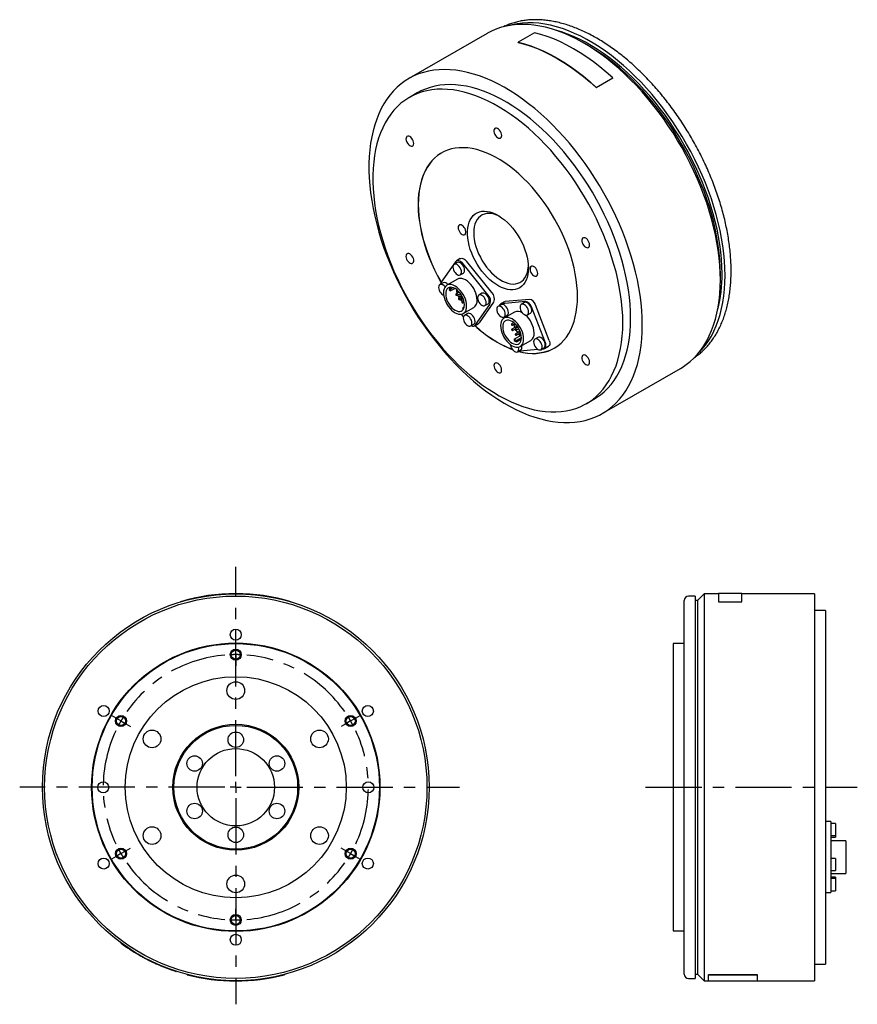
# Model space of a CAD drawing. Extents: x 85 to 936, y 80 to 771.
# Tile 2 of 2: x 557 to 936, y 325 to 771. Entities that reach past the tile are written whole.
import ezdxf

# ---------------------------------------------------------------- set-up
doc = ezdxf.new("R2010")
doc.units = 0
doc.header["$LTSCALE"] = 2
doc.header["$MEASUREMENT"] = 0
doc.linetypes.add('CENTERX2', pattern=[20.32, 12.7, -2.54, 2.54, -2.54])
doc.layers.get('0').update_dxf_attribs({"linetype": 'CONTINUOUS'})
doc.layers.add('ﾚｲﾔｰ1', color=7, linetype='CENTERX2')

# ---------------------------------------------------------------- blocks, each defined once
blk = doc.blocks.new('SW_CENTERMARKSYMBOL_0')
at = {"color": 6, "linetype": 'CENTERX2'}
for p, q in [((0, 5), (0, 99.76)), ((0, 62.5), (0, 65)), ((0, 60), (0, 62.5)), ((0, 60), (0, 57.5)), ((0, 57.5), (0, 55)), ((-54.13, 31.25), (-56.29, 32.5)), ((-51.96, 30), (-54.13, 31.25)), ((51.96, 30), (54.13, 31.25)), ((54.13, 31.25), (56.29, 32.5)), ((-51.96, 30), (-49.8, 28.75)), ((-49.8, 28.75), (-47.63, 27.5)), ((49.8, 28.75), (47.63, 27.5)), ((51.96, 30), (49.8, 28.75)), ((-5, 0), (-97.8, 0)), ((0, 0), (-2.5, 0)), ((0, 0), (0, 2.5)), ((0, 0), (0, -2.5)), ((0, 0), (2.5, 0)), ((5, 0), (101.31, 0)), ((0, -5), (0, -98.19)), ((-51.96, -30), (-54.13, -31.25)), ((-51.96, -30), (-49.8, -28.75)), ((-49.8, -28.75), (-47.63, -27.5)), ((49.8, -28.75), (47.63, -27.5)), ((51.96, -30), (49.8, -28.75)), ((51.96, -30), (54.13, -31.25)), ((-54.13, -31.25), (-56.29, -32.5)), ((54.13, -31.25), (56.29, -32.5)), ((0, -57.5), (0, -55)), ((0, -60), (0, -57.5)), ((0, -60), (0, -62.5)), ((0, -62.5), (0, -65))]:
    blk.add_line(p, q, dxfattribs=at)
for start, end in [(94.7746, 145.2254), (90, 92.3873), (87.6127, 90), (34.7746, 85.2254), (147.6127, 150), (30, 32.3873), (150, 152.3873), (27.6127, 30), (154.7746, 205.2254), (334.7746, 25.2254), (207.6127, 210), (210, 212.3873), (327.6127, 330), (330, 332.3873), (214.7746, 265.2254), (274.7746, 325.2254), (267.6127, 270), (270, 272.3873)]:
    blk.add_arc((0, 0), 60, start, end, dxfattribs=at)

msp = doc.modelspace()

# ---------------------------------------------------------------- linework, layer by layer
at = {"color": 7, "linetype": 'Continuous'}
for p, q in [((776.43, 768.06), (775.59, 767.68)), ((768.18, 764.65), (732.82, 744.24)), ((789.63, 764.98), (782.2, 760.7)), ((782.22, 760.61), (782.2, 760.7)), ((814.05, 759.09), (811.93, 760.31)), ((817.58, 740.2), (825, 744.48)), ((817.6, 740.26), (825.02, 744.55)), ((825, 744.48), (825.02, 744.55)), ((817.58, 740.2), (817.6, 740.26)), ((736.57, 737.75), (733.03, 735.71)), ((753.91, 661.38), (747.4, 652.13)), ((754.69, 661.01), (753.28, 660.19)), ((756.07, 662.77), (754.3, 661.75)), ((768.55, 646.46), (757.29, 660.48)), ((770.32, 647.48), (759.05, 661.5)), ((756.03, 655.43), (757.44, 656.25)), ((873.79, 653.16), (873.79, 655.6)), ((748.24, 651.82), (746.82, 651.01)), ((754.73, 653.49), (749.99, 650.75)), ((750.97, 648.64), (751.47, 648.14)), ((751.33, 649.58), (751.75, 649.82)), ((751.83, 649.08), (751.33, 649.58)), ((751.47, 648.14), (753.54, 649.33)), ((751.47, 648.14), (751.83, 649.08)), ((751.83, 649.08), (752.81, 649.65)), ((755.62, 647.6), (754.07, 646.71)), ((756.08, 646.2), (754.16, 646.71)), ((754.27, 646.18), (756.19, 645.66)), ((754.93, 648.31), (754.61, 648.13)), ((755.01, 647.43), (755.51, 647.72)), ((755.86, 647.31), (756.08, 646.2)), ((756.49, 646.09), (756.4, 646.56)), ((756.49, 646.09), (756.64, 646.17)), ((756.72, 646.03), (756.49, 646.09)), ((765.87, 647.1), (764.46, 646.28)), ((756.22, 645.52), (755.26, 644.97)), ((755.66, 644.27), (756.39, 644.7)), ((756.19, 645.66), (756.71, 643.15)), ((756.6, 645.55), (757.03, 645.44)), ((757.12, 643.04), (756.6, 645.55)), ((757.06, 642.83), (757.79, 643.25)), ((762.95, 632.78), (769.46, 642.03)), ((764.72, 633.8), (771.23, 643.05)), ((767.21, 641.52), (768.62, 642.34)), ((774.53, 641.95), (773.11, 641.14)), ((776.01, 643.25), (774.24, 642.23)), ((785.55, 643.33), (774.65, 642.36)), ((787.32, 644.35), (776.42, 643.38)), ((785.1, 642.9), (783.68, 642.08)), ((796.32, 625.73), (790.02, 641.95)), ((756.41, 637.61), (757.48, 636.29)), ((757.06, 640.39), (757.82, 640.82)), ((757.78, 640.67), (757.06, 640.39)), ((757.06, 640.39), (757.37, 639.78)), ((757.39, 637.94), (762.13, 640.67)), ((759.42, 637.91), (758, 637.1)), ((780.54, 638.59), (775.8, 635.86)), ((775.86, 636.37), (777.28, 637.19)), ((786.43, 637.32), (787.85, 638.14)), ((794.55, 624.71), (788.26, 640.93)), ((760.75, 632.34), (762.17, 633.15)), ((762.56, 632.41), (764.33, 633.43)), ((775.25, 636.25), (775.48, 635.64)), ((780.26, 633.83), (779.24, 633.24)), ((779.59, 632.63), (780.71, 633.28)), ((780.78, 633.38), (780.78, 633.37)), ((781.13, 632.77), (781.29, 632.86)), ((781.2, 632.93), (781.2, 632.96)), ((781.77, 632.28), (779.36, 630.89)), ((779.71, 630.29), (780.83, 630.93)), ((780.39, 626.32), (783.63, 628.2)), ((782.15, 631.75), (780.89, 631.03)), ((783.13, 629.9), (781.01, 628.68)), ((781.24, 630.42), (782.36, 631.07)), ((781.36, 628.08), (782.48, 628.72)), ((782.49, 631.2), (782.43, 631.17)), ((783.35, 629.28), (782.54, 628.82)), ((782.78, 630.56), (782.82, 630.58)), ((782.89, 628.21), (783.55, 628.59)), ((782.96, 628.25), (783.26, 627.98)), ((781.45, 625.71), (780.39, 626.32)), ((780.39, 626.32), (780.39, 625.71)), ((781.45, 625.71), (783.74, 627.04)), ((781.45, 625.1), (783.71, 626.4)), ((781.45, 625.1), (781.45, 625.71)), ((783.2, 623.04), (787.94, 625.77)), ((791.2, 627.17), (789.79, 626.36)), ((781.97, 620.65), (783.38, 621.46)), ((782.65, 621.04), (782.93, 621.03)), ((782.93, 621.03), (791.1, 621.76)), ((792.54, 621.59), (793.95, 622.41)), ((793.15, 621.95), (793.83, 622.01)), ((794.24, 622.13), (796, 623.15)), ((820.31, 592.68), (855.67, 613.09)), ((813.03, 597.14), (816.56, 599.18)), ((857.4, 423.62), (857.4, 508.12)), ((862.4, 510.12), (859.4, 510.12)), ((862.4, 510.12), (862.4, 337.12)), ((863.4, 508.12), (862.4, 508.12)), ((866.4, 511.12), (863.4, 508.12)), ((863.4, 508.12), (863.4, 339.12)), ((872.9, 511.12), (866.4, 511.12)), ((866.4, 511.12), (866.4, 336.12)), ((883.4, 511.22), (872.9, 511.22)), ((872.9, 511.22), (872.9, 507.56)), ((883.4, 507.56), (883.4, 511.22)), ((916.4, 511.12), (883.4, 511.12)), ((916.4, 511.12), (916.4, 336.12)), ((629.46, 507.47), (629.43, 507.56)), ((679.46, 507.47), (679.49, 507.56)), ((872.9, 507.56), (883.4, 507.56)), ((872.9, 507.47), (872.9, 507.56)), ((872.9, 507.47), (883.4, 507.47)), ((883.4, 507.47), (883.4, 507.56)), ((921.4, 503.62), (916.4, 503.62)), ((921.4, 503.62), (921.4, 343.62)), ((857.4, 488.62), (852.4, 488.62)), ((852.4, 488.62), (852.4, 358.62)), ((857.4, 339.12), (857.4, 423.62)), ((923.8, 408.07), (921.4, 408.07)), ((923.8, 408.07), (923.8, 406.32)), ((925.8, 407.23), (923.8, 407.23)), ((923.8, 406.32), (923.8, 390.39)), ((925.8, 407.23), (925.8, 401.73)), ((923.8, 401.73), (925.8, 401.73)), ((923.8, 401.04), (925.8, 401.04)), ((925.8, 401.73), (925.8, 401.04)), ((930.5, 399.41), (923.8, 399.41)), ((930.5, 399.41), (930.5, 384.61)), ((925.8, 391.41), (923.8, 391.41)), ((923.8, 390.39), (923.8, 385.61)), ((925.8, 391.41), (925.8, 385.91)), ((923.8, 385.91), (925.8, 385.91)), ((923.8, 385.61), (923.8, 376.41)), ((923.8, 384.61), (930.5, 384.61)), ((925.8, 382.97), (923.8, 382.97)), ((925.8, 382.28), (923.8, 382.28)), ((925.8, 382.97), (925.8, 382.28)), ((925.8, 382.28), (925.8, 376.78)), ((921.4, 375.94), (923.8, 375.94)), ((923.8, 376.78), (925.8, 376.78)), ((923.8, 376.41), (923.8, 375.94)), ((852.4, 358.62), (857.4, 358.62)), ((602.46, 353.24), (602.4, 353.16)), ((916.4, 343.62), (921.4, 343.62)), ((627.43, 340.29), (627.46, 340.39)), ((632.46, 338.93), (632.43, 338.83)), ((676.46, 338.93), (676.48, 338.83)), ((862.4, 339.12), (863.4, 339.12)), ((863.4, 339.12), (866.4, 336.12)), ((868.4, 338.93), (890.4, 338.93)), ((868.4, 338.93), (868.4, 338.83)), ((868.4, 338.83), (890.4, 338.83)), ((868.4, 336.02), (868.4, 338.83)), ((890.4, 338.93), (890.4, 338.83)), ((890.4, 338.83), (890.4, 336.02)), ((859.4, 337.12), (862.4, 337.12)), ((866.4, 336.12), (868.4, 336.12)), ((868.4, 336.02), (890.4, 336.02)), ((890.4, 336.12), (916.4, 336.12))]:
    msp.add_line(p, q, dxfattribs=at)
for points in [[(873.79, 653.16), (873.73, 656.42), (873.54, 659.75), (873.23, 663.14), (872.79, 666.59), (872.22, 670.07), (871.53, 673.6), (870.72, 677.16), (869.79, 680.74), (868.74, 684.34), (867.58, 687.95), (866.3, 691.56), (864.91, 695.16), (863.42, 698.76), (861.81, 702.33), (860.11, 705.87), (858.31, 709.38), (856.41, 712.85), (854.42, 716.27), (852.34, 719.63), (850.19, 722.93), (847.95, 726.16), (845.64, 729.31), (843.26, 732.39), (840.82, 735.37), (838.32, 738.26), (835.76, 741.04), (833.16, 743.72), (830.51, 746.29), (827.82, 748.74), (825.1, 751.07), (822.36, 753.27), (819.59, 755.34), (816.81, 757.27), (814.02, 759.07), (811.22, 760.72), (808.43, 762.22), (805.64, 763.58), (802.87, 764.78), (800.11, 765.83), (797.38, 766.71), (794.67, 767.45), (792.01, 768.01), (789.38, 768.42), (786.8, 768.67), (784.27, 768.75), (781.8, 768.67), (779.39, 768.43), (777.04, 768.02), (774.77, 767.45), (772.57, 766.72), (770.45, 765.84), (768.42, 764.79), (768.18, 764.65)], [(875.92, 655.2), (875.85, 658.45), (875.66, 661.77), (875.35, 665.14), (874.9, 668.57), (874.34, 672.05), (873.65, 675.56), (872.83, 679.11), (871.9, 682.67), (870.85, 686.26), (869.68, 689.85), (868.4, 693.45), (867.01, 697.04), (865.51, 700.61), (863.9, 704.16), (862.2, 707.69), (860.39, 711.18), (858.49, 714.63), (856.5, 718.02), (854.42, 721.36), (852.26, 724.64), (850.02, 727.85), (847.71, 730.97), (845.33, 734.02), (842.89, 736.97), (840.39, 739.83), (837.84, 742.59), (835.23, 745.23), (832.59, 747.77), (829.91, 750.18), (827.19, 752.48), (824.46, 754.64), (821.7, 756.67), (818.92, 758.56), (816.14, 760.31), (813.36, 761.92), (810.58, 763.38), (807.8, 764.69), (805.04, 765.84), (802.31, 766.84), (799.59, 767.68), (796.91, 768.36), (794.27, 768.88), (791.67, 769.24), (789.11, 769.43), (786.61, 769.46), (784.17, 769.33), (781.79, 769.03), (779.48, 768.57), (778.24, 768.25)], [(825.02, 744.55), (822.14, 747.12), (819.22, 749.55), (816.27, 751.84), (813.3, 753.97), (810.32, 755.94), (807.33, 757.75), (804.34, 759.39), (801.35, 760.86), (798.38, 762.16), (795.43, 763.28), (792.51, 764.22), (789.63, 764.98)], [(874.5, 656.01), (874.44, 659.21), (874.25, 662.48), (873.94, 665.8), (873.5, 669.18), (872.94, 672.6), (872.25, 676.06), (871.45, 679.55), (870.52, 683.06), (869.48, 686.59), (868.33, 690.12), (867.06, 693.66), (865.68, 697.19), (864.19, 700.71), (862.6, 704.2), (860.91, 707.67), (859.12, 711.1), (857.24, 714.48), (855.27, 717.82), (853.22, 721.1), (851.08, 724.31), (848.87, 727.46), (846.58, 730.52), (844.23, 733.5), (841.82, 736.39), (839.34, 739.19), (836.82, 741.88), (834.25, 744.47), (831.64, 746.94), (829, 749.29), (826.32, 751.52), (823.62, 753.62), (820.91, 755.58), (818.17, 757.41), (815.44, 759.1), (812.7, 760.65), (809.96, 762.05), (807.23, 763.29), (804.52, 764.39), (801.84, 765.33), (799.71, 765.96)], [(782.2, 760.7), (785.09, 759.94), (788.01, 759), (790.96, 757.88), (793.93, 756.58), (796.91, 755.11), (799.9, 753.46), (802.89, 751.65), (805.87, 749.68), (808.84, 747.55), (811.79, 745.27), (814.71, 742.84), (817.6, 740.26)], [(782.22, 760.61), (785.11, 759.85), (788.02, 758.91), (790.97, 757.79), (793.93, 756.49), (796.91, 755.02), (799.9, 753.38), (802.89, 751.57), (805.87, 749.6), (808.83, 747.48), (811.78, 745.2), (814.7, 742.77), (817.58, 740.2)], [(873.79, 655.6), (873.73, 658.8), (873.54, 662.07), (873.23, 665.39), (872.79, 668.77), (872.23, 672.19), (871.55, 675.65), (870.74, 679.14), (869.82, 682.65), (868.78, 686.18), (867.62, 689.72), (866.35, 693.25), (864.97, 696.78), (863.48, 700.3), (861.89, 703.79), (860.2, 707.26), (858.42, 710.69), (856.53, 714.08), (854.56, 717.41), (852.51, 720.69), (850.37, 723.91), (848.16, 727.05), (845.87, 730.11), (843.52, 733.1), (841.11, 735.99), (838.64, 738.78), (836.12, 741.47), (833.55, 744.06), (830.94, 746.53), (828.29, 748.88), (825.62, 751.11), (822.92, 753.21), (820.2, 755.18), (817.47, 757.01), (814.73, 758.7), (814.05, 759.09)], [(838.44, 632.74), (838.38, 636.01), (838.19, 639.34), (837.87, 642.73), (837.43, 646.18), (836.87, 649.66), (836.18, 653.19), (835.37, 656.75), (834.44, 660.33), (833.39, 663.93), (832.22, 667.54), (830.95, 671.15), (829.56, 674.75), (828.06, 678.35), (826.46, 681.92), (824.75, 685.46), (822.95, 688.97), (821.05, 692.44), (819.06, 695.86), (816.99, 699.22), (814.83, 702.52), (812.59, 705.75), (810.28, 708.9), (807.91, 711.98), (805.46, 714.96), (802.96, 717.85), (800.41, 720.63), (797.8, 723.31), (795.15, 725.88), (792.47, 728.33), (789.75, 730.66), (787, 732.86), (784.24, 734.93), (781.46, 736.86), (778.66, 738.66), (775.87, 740.31), (773.07, 741.81), (770.28, 743.17), (767.51, 744.37), (764.75, 745.42), (762.02, 746.3), (759.32, 747.03), (756.65, 747.6), (754.02, 748.01), (751.44, 748.26), (748.91, 748.34), (746.44, 748.26), (744.03, 748.02), (741.69, 747.61), (739.41, 747.04), (737.21, 746.31), (735.1, 745.43), (733.06, 744.38), (731.12, 743.18), (729.27, 741.83), (727.52, 740.33), (725.86, 738.68), (724.31, 736.89), (722.87, 734.95), (721.53, 732.88), (720.31, 730.68), (719.21, 728.36), (718.22, 725.91), (717.35, 723.34), (716.6, 720.66), (715.97, 717.88), (715.47, 714.99), (715.09, 712.01), (714.84, 708.94), (714.71, 705.79), (714.71, 702.56), (714.84, 699.26), (715.09, 695.9), (715.47, 692.48), (715.97, 689.01), (716.6, 685.5), (717.35, 681.96), (718.22, 678.39), (719.21, 674.8), (720.31, 671.19), (721.53, 667.58), (722.87, 663.97), (724.31, 660.37), (725.86, 656.79), (727.52, 653.23), (729.27, 649.7), (731.12, 646.21), (733.06, 642.77), (735.1, 639.38), (737.21, 636.05), (739.41, 632.78), (741.69, 629.59), (744.03, 626.47), (746.44, 623.45), (748.91, 620.51), (751.44, 617.67), (754.02, 614.94), (756.65, 612.31), (759.32, 609.81), (762.02, 607.41), (764.75, 605.15), (767.51, 603.01), (770.28, 601.01), (773.07, 599.15), (775.87, 597.42), (778.66, 595.85), (781.46, 594.42), (784.24, 593.14), (787, 592.01), (789.75, 591.05), (792.47, 590.24), (795.15, 589.59), (797.8, 589.1), (800.41, 588.77), (802.96, 588.61), (805.46, 588.6), (807.91, 588.77), (810.28, 589.09), (812.59, 589.58), (814.83, 590.23), (816.99, 591.04), (819.06, 592), (821.05, 593.12), (822.95, 594.4), (824.75, 595.83), (826.46, 597.41), (828.06, 599.13), (829.56, 600.99), (830.95, 602.99), (832.22, 605.12), (833.39, 607.39), (834.44, 609.78), (835.37, 612.29), (836.18, 614.91), (836.87, 617.64), (837.43, 620.48), (837.87, 623.41), (838.19, 626.44), (838.38, 629.55), (838.44, 632.74)], [(829.6, 633.77), (829.54, 636.89), (829.35, 640.07), (829.03, 643.32), (828.59, 646.62), (828.03, 649.96), (827.34, 653.34), (826.53, 656.75), (825.61, 660.17), (824.56, 663.62), (823.4, 667.07), (822.13, 670.52), (820.75, 673.95), (819.26, 677.38), (817.67, 680.77), (815.98, 684.14), (814.19, 687.47), (812.32, 690.74), (810.35, 693.97), (808.3, 697.13), (806.17, 700.23), (803.97, 703.25), (801.7, 706.18), (799.37, 709.03), (796.97, 711.79), (794.52, 714.44), (792.03, 716.98), (789.49, 719.42), (786.92, 721.73), (784.31, 723.92), (781.68, 725.98), (779.03, 727.91), (776.37, 729.7), (773.7, 731.35), (771.03, 732.86), (768.36, 734.22), (765.7, 735.43), (763.06, 736.48), (760.44, 737.37), (757.85, 738.11), (755.3, 738.69), (752.78, 739.11), (750.31, 739.36), (747.89, 739.45), (745.52, 739.38), (743.22, 739.15), (740.98, 738.75), (738.82, 738.19), (736.73, 737.48), (734.72, 736.6), (732.8, 735.57), (730.96, 734.38), (729.22, 733.04), (727.58, 731.55), (726.04, 729.92), (724.61, 728.14), (723.28, 726.23), (722.06, 724.19), (720.96, 722.01), (719.98, 719.71), (719.11, 717.3), (718.36, 714.76), (717.74, 712.13), (717.23, 709.38), (716.86, 706.55), (716.6, 703.62), (716.48, 700.61), (716.48, 697.53), (716.6, 694.37), (716.86, 691.15), (717.23, 687.88), (717.74, 684.56), (718.36, 681.2), (719.11, 677.81), (719.98, 674.39), (720.96, 670.95), (722.06, 667.5), (723.28, 664.05), (724.61, 660.61), (726.04, 657.18), (727.58, 653.77), (729.22, 650.38), (730.96, 647.04), (732.8, 643.73), (734.72, 640.48), (736.73, 637.28), (738.82, 634.15), (740.98, 631.1), (743.22, 628.12), (745.52, 625.22), (747.89, 622.42), (750.31, 619.72), (752.78, 617.12), (755.3, 614.63), (757.85, 612.26), (760.44, 610), (763.06, 607.88), (765.7, 605.88), (768.36, 604.02), (771.03, 602.3), (773.7, 600.72), (776.37, 599.29), (779.03, 598), (781.68, 596.87), (784.31, 595.9), (786.92, 595.08), (789.49, 594.42), (792.03, 593.93), (794.52, 593.59), (796.97, 593.42), (799.37, 593.41), (801.7, 593.56), (803.97, 593.87), (806.17, 594.35), (808.3, 594.99), (810.35, 595.79), (812.32, 596.74), (814.19, 597.85), (815.98, 599.12), (817.67, 600.53), (819.26, 602.09), (820.75, 603.79), (822.13, 605.64), (823.4, 607.62), (824.56, 609.73), (825.61, 611.97), (826.53, 614.32), (827.34, 616.8), (828.03, 619.39), (828.59, 622.08), (829.03, 624.87), (829.35, 627.75), (829.54, 630.72), (829.6, 633.77)], [(833.14, 635.81), (833.07, 638.93), (832.88, 642.11), (832.57, 645.36), (832.13, 648.66), (831.56, 652), (830.88, 655.38), (830.07, 658.79), (829.14, 662.22), (828.1, 665.66), (826.94, 669.11), (825.67, 672.56), (824.29, 676), (822.8, 679.42), (821.21, 682.81), (819.52, 686.18), (817.73, 689.51), (815.85, 692.79), (813.89, 696.01), (811.84, 699.17), (809.71, 702.27), (807.51, 705.29), (805.24, 708.23), (802.9, 711.07), (800.51, 713.83), (798.06, 716.48), (795.57, 719.02), (793.03, 721.46), (790.45, 723.77), (787.85, 725.96), (785.22, 728.02), (782.57, 729.95), (779.91, 731.74), (777.23, 733.4), (774.56, 734.9), (771.9, 736.26), (769.24, 737.47), (766.6, 738.52), (763.98, 739.41), (761.39, 740.15), (758.83, 740.73), (756.32, 741.15), (753.84, 741.4), (751.42, 741.49), (749.06, 741.42), (746.75, 741.19), (744.52, 740.79), (742.35, 740.23), (740.26, 739.52), (738.25, 738.64), (736.57, 737.75)], [(774.8, 718.48), (774.73, 719.06), (774.54, 719.69), (774.24, 720.29), (773.84, 720.84), (773.39, 721.29), (772.91, 721.6), (772.44, 721.76), (772.01, 721.75), (771.66, 721.58), (771.41, 721.25), (771.28, 720.79), (771.28, 720.23), (771.41, 719.62), (771.66, 719), (772.01, 718.42), (772.44, 717.92), (772.91, 717.53), (773.39, 717.29), (773.84, 717.21), (774.24, 717.31), (774.54, 717.56), (774.73, 717.96), (774.8, 718.48)], [(734.11, 717.2), (733.67, 717.66), (733.19, 718), (732.71, 718.19), (732.27, 718.21), (731.91, 718.06), (731.64, 717.75), (731.49, 717.31), (731.47, 716.77), (731.58, 716.16), (731.81, 715.54), (732.14, 714.95), (732.56, 714.43), (733.03, 714.03), (733.51, 713.76), (733.97, 713.66), (734.37, 713.72), (734.69, 713.95), (734.91, 714.33), (734.99, 714.83), (734.95, 715.4), (734.78, 716.02), (734.49, 716.63), (734.11, 717.2)], [(809.09, 645.6), (809.03, 648.11), (808.84, 650.67), (808.52, 653.3), (808.08, 655.97), (807.52, 658.67), (806.84, 661.41), (806.03, 664.16), (805.11, 666.92), (804.08, 669.67), (802.94, 672.42), (801.7, 675.14), (800.35, 677.84), (798.91, 680.49), (797.37, 683.1), (795.75, 685.64), (794.05, 688.12), (792.28, 690.52), (790.44, 692.84), (788.54, 695.06), (786.58, 697.19), (784.58, 699.2), (782.54, 701.11), (780.46, 702.88), (778.36, 704.54), (776.23, 706.05), (774.1, 707.43), (771.96, 708.66), (769.83, 709.75), (767.71, 710.68), (765.6, 711.46), (763.53, 712.08), (761.48, 712.54), (759.48, 712.84), (757.52, 712.97), (755.62, 712.94), (753.78, 712.75), (752.01, 712.39), (750.31, 711.88), (748.69, 711.2), (747.16, 710.37), (745.71, 709.38), (744.37, 708.24), (743.12, 706.95), (741.98, 705.52), (740.95, 703.96), (740.03, 702.26), (739.23, 700.44), (738.54, 698.49), (737.98, 696.44), (737.54, 694.28), (737.22, 692.02), (737.03, 689.67), (736.97, 687.24), (737.03, 684.74), (737.22, 682.17), (737.54, 679.55), (737.98, 676.88), (738.54, 674.17), (739.23, 671.44), (740.03, 668.69), (740.95, 665.93), (741.98, 663.17), (743.12, 660.42), (744.37, 657.7), (745.71, 655.01), (747.16, 652.35), (747.34, 652.03)], [(747.6, 710.63), (747.23, 710.41), (745.78, 709.42), (744.44, 708.28), (743.19, 706.99), (742.05, 705.57), (741.02, 704), (740.1, 702.3), (739.3, 700.48), (738.61, 698.54), (738.05, 696.48), (737.61, 694.32), (737.29, 692.06), (737.1, 689.71), (737.04, 687.28), (737.1, 684.78), (737.29, 682.21), (737.61, 679.59), (738.05, 676.92), (738.61, 674.21), (739.3, 671.48), (740.1, 668.73), (741.02, 665.97), (742.05, 663.21), (743.19, 660.47), (744.44, 657.74), (745.78, 655.05), (747.23, 652.39), (747.39, 652.11)], [(786.89, 658.5), (786.83, 657), (786.63, 655.59), (786.31, 654.28), (785.87, 653.09), (785.31, 652.01), (784.64, 651.08), (783.85, 650.29), (782.97, 649.64), (781.99, 649.16), (780.93, 648.84), (779.8, 648.68), (778.61, 648.69), (777.36, 648.86), (776.08, 649.2), (774.76, 649.7), (773.44, 650.35), (772.1, 651.16), (770.78, 652.11), (769.48, 653.19), (768.21, 654.4), (766.99, 655.72), (765.83, 657.14), (764.73, 658.64), (763.71, 660.22), (762.78, 661.86), (761.95, 663.54), (761.22, 665.25), (760.6, 666.97), (760.09, 668.69), (759.71, 670.38), (759.46, 672.04), (759.33, 673.64), (759.33, 675.18), (759.46, 676.64), (759.71, 678), (760.09, 679.26), (760.6, 680.39), (761.22, 681.4), (761.95, 682.26), (762.78, 682.98), (763.71, 683.54), (764.73, 683.95), (765.83, 684.19), (766.99, 684.26), (768.21, 684.17), (769.48, 683.92), (770.78, 683.5), (772.1, 682.92), (773.44, 682.19), (774.76, 681.31), (776.08, 680.29), (777.36, 679.15), (778.61, 677.88), (779.8, 676.51), (780.93, 675.04), (781.99, 673.5), (782.97, 671.89), (783.85, 670.23), (784.64, 668.53), (785.31, 666.81), (785.87, 665.09), (786.31, 663.39), (786.63, 661.71), (786.83, 660.08), (786.89, 658.5)], [(773.83, 681.94), (772.64, 682.49), (771.41, 682.9), (770.22, 683.16), (769.07, 683.25), (767.97, 683.18), (766.94, 682.95), (765.99, 682.56), (765.13, 682.01), (764.36, 681.31), (763.7, 680.46), (763.14, 679.48), (762.71, 678.37), (762.4, 677.15), (762.21, 675.83), (762.14, 674.42), (762.21, 672.94), (762.4, 671.4), (762.71, 669.82), (763.14, 668.21), (763.7, 666.59), (764.36, 664.98), (765.13, 663.39), (765.99, 661.84), (766.94, 660.35), (767.97, 658.93), (769.07, 657.6), (770.22, 656.36), (771.41, 655.24), (772.64, 654.24), (773.89, 653.37), (775.14, 652.65), (776.39, 652.07), (777.62, 651.66), (778.81, 651.4), (779.97, 651.3), (781.06, 651.37), (782.09, 651.61), (783.04, 652), (783.91, 652.55), (784.67, 653.25), (785.34, 654.1), (785.89, 655.08), (786.32, 656.19), (786.64, 657.41), (786.83, 658.73), (786.87, 659.35)], [(755.07, 676.87), (755.14, 676.28), (755.33, 675.66), (755.63, 675.06), (756.03, 674.51), (756.48, 674.06), (756.96, 673.75), (757.43, 673.59), (757.86, 673.6), (758.21, 673.77), (758.46, 674.1), (758.59, 674.56), (758.59, 675.12), (758.46, 675.73), (758.21, 676.35), (757.86, 676.93), (757.43, 677.43), (756.96, 677.82), (756.48, 678.06), (756.03, 678.13), (755.63, 678.04), (755.33, 677.78), (755.14, 677.38), (755.07, 676.87)], [(813.72, 667.7), (814.1, 667.82), (814.39, 668.11), (814.56, 668.53), (814.6, 669.05), (814.51, 669.65), (814.3, 670.27), (813.98, 670.87), (813.58, 671.41), (813.12, 671.83), (812.63, 672.12), (812.17, 672.26), (811.75, 672.22), (811.41, 672.02), (811.18, 671.66), (811.07, 671.18), (811.1, 670.61), (811.25, 670), (811.52, 669.38), (811.88, 668.81), (812.32, 668.33), (812.8, 667.96), (813.27, 667.75), (813.72, 667.7)], [(732.34, 665.14), (731.96, 665.02), (731.68, 664.74), (731.5, 664.32), (731.46, 663.79), (731.55, 663.19), (731.76, 662.57), (732.08, 661.97), (732.49, 661.44), (732.95, 661.01), (733.43, 660.72), (733.89, 660.59), (734.31, 660.62), (734.65, 660.83), (734.88, 661.18), (734.99, 661.66), (734.97, 662.23), (734.81, 662.84), (734.55, 663.46), (734.18, 664.03), (733.74, 664.52), (733.27, 664.88), (732.79, 665.09), (732.34, 665.14)], [(756.6, 656.69), (756.53, 657.31), (756.34, 657.96), (756.03, 658.61), (755.62, 659.2), (755.16, 659.69), (754.65, 660.06), (754.15, 660.27), (753.68, 660.32), (753.28, 660.19), (752.97, 659.91), (752.77, 659.48), (752.71, 658.94), (752.77, 658.32), (752.97, 657.66), (753.28, 657.02), (753.68, 656.43), (754.15, 655.93), (754.65, 655.57), (755.16, 655.35), (755.62, 655.31), (756.03, 655.43), (756.34, 655.72), (756.53, 656.15), (756.6, 656.69)], [(757.29, 660.48), (756.84, 660.96), (756.37, 661.36), (755.89, 661.66), (755.41, 661.85), (754.95, 661.91), (754.54, 661.85), (754.19, 661.68), (753.91, 661.38)], [(758.01, 657.51), (757.94, 658.13), (757.75, 658.78), (757.44, 659.42), (757.04, 660.01), (756.57, 660.51), (756.07, 660.87), (755.56, 661.09), (755.09, 661.13), (754.69, 661.01)], [(756.07, 662.77), (756.31, 662.87), (756.72, 662.93), (757.18, 662.87), (757.65, 662.68), (758.14, 662.38), (758.61, 661.98), (759.05, 661.5)], [(791.13, 656.05), (791.07, 656.64), (790.88, 657.26), (790.57, 657.87), (790.18, 658.42), (789.73, 658.86), (789.24, 659.18), (788.77, 659.34), (788.35, 659.33), (787.99, 659.15), (787.74, 658.82), (787.61, 658.36), (787.61, 657.81), (787.74, 657.2), (787.99, 656.58), (788.35, 655.99), (788.77, 655.49), (789.24, 655.11), (789.73, 654.87), (790.18, 654.79), (790.57, 654.89), (790.88, 655.14), (791.07, 655.54), (791.13, 656.05)], [(863.82, 620.01), (863.9, 620.1), (865.51, 621.8), (867.01, 623.64), (868.4, 625.62), (869.68, 627.73), (870.85, 629.98), (871.9, 632.35), (872.83, 634.84), (873.65, 637.45), (874.34, 640.17), (874.9, 642.99), (875.35, 645.91), (875.66, 648.92), (875.85, 652.02), (875.92, 655.2)], [(749.17, 650), (749.17, 650.01), (748.7, 650.51), (748.2, 650.87), (747.69, 651.09), (747.22, 651.13), (746.82, 651.01), (746.51, 650.72), (746.32, 650.29), (746.25, 649.75), (746.32, 649.13), (746.51, 648.48), (746.82, 647.83), (747.22, 647.24), (747.69, 646.75), (748.2, 646.38), (748.55, 646.22)], [(758.92, 641.33), (758.86, 642.31), (758.67, 643.34), (758.35, 644.4), (757.93, 645.45), (757.39, 646.48), (756.77, 647.46), (756.07, 648.36), (755.31, 649.16), (754.51, 649.84), (753.69, 650.39), (752.87, 650.79), (752.07, 651.03), (751.32, 651.1), (750.62, 651.01), (749.99, 650.75), (749.46, 650.34), (749.03, 649.78), (748.72, 649.09), (748.52, 648.27), (748.46, 647.37), (748.52, 646.38), (748.72, 645.35), (749.03, 644.29), (749.46, 643.24), (749.99, 642.21), (750.62, 641.23), (751.32, 640.33), (752.07, 639.53), (752.87, 638.85), (753.69, 638.3), (754.51, 637.91), (755.31, 637.67), (756.07, 637.59), (756.77, 637.68), (757.39, 637.94), (757.93, 638.35), (758.35, 638.91), (758.67, 639.61), (758.86, 640.42), (758.92, 641.33)], [(763.66, 644.06), (763.6, 645.04), (763.41, 646.08), (763.09, 647.13), (762.66, 648.19), (762.13, 649.22), (761.51, 650.19), (760.8, 651.09), (760.05, 651.89), (759.25, 652.58), (758.43, 653.12), (757.61, 653.52), (756.81, 653.76), (756.05, 653.84), (755.35, 653.74), (754.73, 653.49)], [(855.67, 613.09), (856.41, 613.53), (858.31, 614.81), (860.11, 616.24), (861.81, 617.82), (863.42, 619.54), (864.91, 621.4), (866.3, 623.4), (867.58, 625.53), (868.74, 627.8), (869.79, 630.19), (870.72, 632.7), (871.53, 635.32), (872.22, 638.05), (872.79, 640.89), (873.23, 643.82), (873.54, 646.85), (873.73, 649.96), (873.79, 653.16)], [(757.93, 641.9), (757.87, 642.78), (757.68, 643.72), (757.37, 644.67), (756.94, 645.62), (756.42, 646.52), (755.81, 647.36), (755.14, 648.11), (754.43, 648.75), (753.69, 649.25), (752.96, 649.6), (752.24, 649.79), (751.57, 649.81), (750.96, 649.67), (750.44, 649.37), (750.02, 648.92), (749.71, 648.32), (749.51, 647.61), (749.45, 646.8), (749.51, 645.91), (749.71, 644.97), (750.02, 644.02), (750.44, 643.07), (750.96, 642.17), (751.57, 641.33), (752.24, 640.58), (752.96, 639.95), (753.69, 639.45), (754.43, 639.1), (755.14, 638.9), (755.81, 638.88), (756.42, 639.02), (756.94, 639.32), (757.37, 639.78), (757.68, 640.37), (757.87, 641.08), (757.93, 641.9)], [(754.16, 646.71), (754.09, 646.71), (754.03, 646.67), (754.01, 646.6), (754.01, 646.5), (754.05, 646.39), (754.11, 646.3), (754.19, 646.22), (754.27, 646.18)], [(755.1, 647.62), (755.07, 647.76), (755.01, 647.9), (754.92, 648.02), (754.81, 648.11), (754.7, 648.15), (754.61, 648.13), (754.55, 648.06), (754.53, 647.94), (754.55, 647.81), (754.61, 647.67), (754.7, 647.54), (754.81, 647.45), (754.92, 647.42), (755.01, 647.43), (755.07, 647.51), (755.1, 647.62)], [(755.11, 645.95), (755.15, 645.87), (755.56, 645.14)], [(767.78, 642.78), (767.71, 643.4), (767.52, 644.05), (767.21, 644.7), (766.81, 645.29), (766.34, 645.78), (765.83, 646.15), (765.33, 646.36), (764.86, 646.41), (764.46, 646.28), (764.15, 646), (763.96, 645.57), (763.89, 645.02), (763.96, 644.41), (764.15, 643.75), (764.46, 643.11), (764.86, 642.52), (765.33, 642.02), (765.83, 641.66), (766.34, 641.44), (766.81, 641.4), (767.21, 641.52), (767.52, 641.81), (767.71, 642.24), (767.78, 642.78)], [(769.19, 643.6), (769.13, 644.22), (768.93, 644.87), (768.62, 645.51), (768.22, 646.1), (767.75, 646.6), (767.25, 646.96), (766.75, 647.18), (766.28, 647.22), (765.87, 647.1)], [(755.74, 644.46), (755.72, 644.59), (755.66, 644.73), (755.57, 644.86), (755.46, 644.95), (755.35, 644.98), (755.26, 644.97), (755.2, 644.89), (755.18, 644.78), (755.2, 644.65), (755.26, 644.5), (755.35, 644.38), (755.46, 644.29), (755.57, 644.25), (755.66, 644.27), (755.72, 644.34), (755.74, 644.46)], [(756, 644.47), (756.32, 644.05), (756.59, 643.73)], [(756.71, 643.15), (756.74, 643.04), (756.81, 642.94), (756.89, 642.87), (756.97, 642.83), (757.04, 642.83), (757.1, 642.87), (757.12, 642.94), (757.12, 643.04)], [(757.33, 642.99), (757.77, 642.62), (757.9, 642.52)], [(777.85, 638.45), (777.78, 639.07), (777.59, 639.72), (777.28, 640.37), (776.88, 640.96), (776.41, 641.45), (775.9, 641.82), (775.4, 642.03), (774.93, 642.08), (774.53, 641.95)], [(776.01, 643.25), (776.1, 643.3), (776.42, 643.38)], [(782.28, 620.83), (782.54, 620.76), (784.58, 620.3), (786.58, 620.01), (788.54, 619.87), (790.44, 619.9), (792.28, 620.09), (794.05, 620.45), (795.75, 620.97), (797.37, 621.64), (798.91, 622.48), (800.35, 623.47), (801.7, 624.6), (802.94, 625.89), (804.08, 627.32), (805.11, 628.88), (806.03, 630.58), (806.84, 632.41), (807.52, 634.35), (808.08, 636.4), (808.52, 638.57), (808.84, 640.82), (809.03, 643.17), (809.09, 645.6)], [(787, 638.58), (786.94, 639.2), (786.74, 639.85), (786.43, 640.5), (786.03, 641.09), (785.56, 641.58), (785.06, 641.95), (784.55, 642.16), (784.09, 642.21), (783.68, 642.08), (783.37, 641.8), (783.18, 641.37), (783.11, 640.82), (783.18, 640.2), (783.37, 639.55), (783.68, 638.91), (784.09, 638.32), (784.55, 637.82), (785.06, 637.46), (785.56, 637.24), (786.03, 637.2), (786.43, 637.32), (786.74, 637.61), (786.94, 638.04), (787, 638.58)], [(788.42, 639.4), (788.35, 640.01), (788.16, 640.67), (787.85, 641.31), (787.44, 641.9), (786.98, 642.4), (786.47, 642.76), (785.97, 642.98), (785.5, 643.02), (785.1, 642.9)], [(761.32, 633.59), (761.26, 634.21), (761.06, 634.87), (760.75, 635.51), (760.35, 636.1), (759.88, 636.6), (759.38, 636.96), (758.87, 637.18), (758.41, 637.22), (758, 637.1), (757.69, 636.81), (757.5, 636.38), (757.43, 635.84), (757.5, 635.22), (757.69, 634.57), (758, 633.92), (758.41, 633.33), (758.87, 632.84), (759.38, 632.47), (759.88, 632.26), (760.35, 632.21), (760.75, 632.34), (761.06, 632.62), (761.26, 633.05), (761.32, 633.59)], [(762.74, 634.41), (762.67, 635.03), (762.48, 635.68), (762.17, 636.33), (761.76, 636.92), (761.3, 637.41), (760.79, 637.78), (760.29, 637.99), (759.82, 638.04), (759.42, 637.91)], [(776.43, 637.63), (776.37, 638.25), (776.17, 638.91), (775.86, 639.55), (775.46, 640.14), (774.99, 640.64), (774.49, 641), (773.99, 641.22), (773.52, 641.26), (773.11, 641.14), (772.8, 640.85), (772.61, 640.42), (772.54, 639.88), (772.61, 639.26), (772.8, 638.61), (773.11, 637.96), (773.52, 637.37), (773.99, 636.88), (774.49, 636.51), (774.99, 636.3), (775.46, 636.25), (775.86, 636.37), (776.17, 636.66), (776.37, 637.09), (776.43, 637.63)], [(764.72, 633.8), (764.44, 633.51), (764.33, 633.43)], [(784.73, 626.43), (784.67, 627.41), (784.48, 628.44), (784.16, 629.5), (783.73, 630.55), (783.2, 631.58), (782.58, 632.56), (781.88, 633.46), (781.12, 634.26), (780.32, 634.94), (779.5, 635.49), (778.68, 635.89), (777.88, 636.13), (777.13, 636.2), (776.43, 636.11), (775.8, 635.86), (775.27, 635.44), (774.84, 634.88), (774.52, 634.19), (774.33, 633.38), (774.27, 632.47), (774.33, 631.48), (774.52, 630.45), (774.84, 629.39), (775.27, 628.34), (775.8, 627.31), (776.43, 626.33), (777.13, 625.43), (777.88, 624.63), (778.68, 623.95), (779.5, 623.4), (780.32, 623.01), (781.12, 622.77), (781.88, 622.69), (782.58, 622.78), (783.2, 623.04), (783.73, 623.45), (784.16, 624.01), (784.48, 624.71), (784.67, 625.52), (784.73, 626.43)], [(783.74, 627), (783.68, 627.89), (783.49, 628.82), (783.18, 629.78), (782.75, 630.72), (782.23, 631.63), (781.62, 632.46), (780.95, 633.21), (780.24, 633.85), (779.5, 634.35), (778.76, 634.7), (778.05, 634.89), (777.38, 634.91), (776.77, 634.77), (776.25, 634.47), (775.83, 634.02), (775.51, 633.42), (775.32, 632.71), (775.26, 631.9), (775.32, 631.01), (775.51, 630.07), (775.83, 629.12), (776.25, 628.17), (776.77, 627.27), (777.38, 626.43), (778.05, 625.68), (778.76, 625.05), (779.5, 624.55), (780.24, 624.2), (780.95, 624.01), (781.62, 623.98), (782.23, 624.12), (782.75, 624.42), (783.18, 624.88), (783.49, 625.47), (783.68, 626.18), (783.74, 627)], [(779.67, 632.79), (779.65, 632.91), (779.59, 633.04), (779.51, 633.14), (779.42, 633.22), (779.33, 633.25), (779.24, 633.24), (779.19, 633.18), (779.17, 633.08), (779.19, 632.96), (779.24, 632.83), (779.33, 632.73), (779.42, 632.65), (779.51, 632.62), (779.59, 632.63), (779.65, 632.69), (779.67, 632.79)], [(780.03, 634), (780.06, 633.76), (780.07, 633.71)], [(780.78, 633.38), (780.78, 633.37), (780.72, 633.31), (780.7, 633.21), (780.72, 633.09), (780.78, 632.97), (780.86, 632.86), (780.95, 632.79), (781.05, 632.75), (781.13, 632.77), (781.18, 632.83), (781.2, 632.93), (781.2, 632.93)], [(816.56, 599.18), (817.73, 599.89), (819.52, 601.16), (821.21, 602.57), (822.8, 604.13), (824.29, 605.83), (825.67, 607.68), (826.94, 609.66), (828.1, 611.77), (829.14, 614.01), (830.07, 616.37), (830.88, 618.84), (831.56, 621.43), (832.13, 624.12), (832.57, 626.91), (832.88, 629.79), (833.07, 632.76), (833.14, 635.81)], [(779.79, 630.45), (779.77, 630.57), (779.71, 630.69), (779.63, 630.8), (779.54, 630.87), (779.44, 630.91), (779.36, 630.89), (779.31, 630.83), (779.29, 630.73), (779.31, 630.61), (779.36, 630.49), (779.44, 630.38), (779.54, 630.3), (779.63, 630.27), (779.71, 630.29), (779.77, 630.35), (779.79, 630.45)], [(781.32, 630.58), (781.3, 630.7), (781.24, 630.83), (781.16, 630.93), (781.07, 631.01), (780.97, 631.04), (780.89, 631.03), (780.84, 630.97), (780.82, 630.87), (780.84, 630.75), (780.89, 630.62), (780.97, 630.52), (781.07, 630.44), (781.16, 630.41), (781.24, 630.42), (781.3, 630.48), (781.32, 630.58)], [(781.44, 628.24), (781.42, 628.36), (781.36, 628.48), (781.28, 628.59), (781.19, 628.66), (781.09, 628.7), (781.01, 628.68), (780.96, 628.62), (780.94, 628.52), (780.96, 628.4), (781.01, 628.28), (781.09, 628.17), (781.19, 628.09), (781.28, 628.06), (781.36, 628.08), (781.42, 628.14), (781.44, 628.24)], [(781.25, 630.43), (781.6, 629.87), (782.03, 629.27)], [(782.5, 631.18), (782.43, 631.17), (782.37, 631.1), (782.35, 631), (782.37, 630.88), (782.43, 630.76), (782.51, 630.65), (782.6, 630.58), (782.69, 630.54), (782.78, 630.56), (782.81, 630.59)], [(782.97, 628.37), (782.95, 628.49), (782.89, 628.62), (782.81, 628.72), (782.72, 628.8), (782.62, 628.83), (782.54, 628.82), (782.49, 628.76), (782.47, 628.66), (782.49, 628.54), (782.54, 628.41), (782.62, 628.31), (782.72, 628.23), (782.81, 628.2), (782.89, 628.21), (782.95, 628.27), (782.97, 628.37)], [(778.65, 623.97), (778.71, 623.53), (778.91, 622.88), (779.22, 622.23), (779.62, 621.65), (780.09, 621.15), (780.59, 620.78), (781.09, 620.57), (781.56, 620.52), (781.97, 620.65), (782.28, 620.93), (782.47, 621.36), (782.54, 621.91)], [(793.11, 622.85), (793.04, 623.47), (792.84, 624.12), (792.54, 624.77), (792.13, 625.36), (791.66, 625.85), (791.16, 626.22), (790.66, 626.43), (790.19, 626.48), (789.79, 626.36), (789.48, 626.07), (789.28, 625.64), (789.22, 625.1), (789.28, 624.48), (789.48, 623.82), (789.79, 623.18), (790.19, 622.59), (790.66, 622.1), (791.16, 621.73), (791.66, 621.51), (792.13, 621.47), (792.54, 621.59), (792.84, 621.88), (793.04, 622.31), (793.11, 622.85)], [(794.52, 623.67), (794.45, 624.29), (794.26, 624.94), (793.95, 625.58), (793.55, 626.17), (793.08, 626.67), (792.57, 627.04), (792.07, 627.25), (791.6, 627.3), (791.2, 627.17)], [(793.83, 622.01), (794.14, 622.09), (794.41, 622.26), (794.61, 622.52), (794.75, 622.86), (794.81, 623.27), (794.8, 623.72), (794.71, 624.21), (794.55, 624.71)], [(796.32, 625.73), (796.48, 625.23), (796.57, 624.74), (796.58, 624.29), (796.52, 623.88), (796.38, 623.54), (796.17, 623.28), (796, 623.15)], [(782.54, 621.91), (782.47, 622.53), (782.42, 622.75)], [(783.95, 622.72), (783.88, 623.34), (783.87, 623.42)], [(811.95, 615.65), (812.4, 615.18), (812.88, 614.84), (813.35, 614.66), (813.79, 614.64), (814.15, 614.79), (814.42, 615.09), (814.57, 615.53), (814.6, 616.08), (814.49, 616.68), (814.26, 617.3), (813.92, 617.89), (813.5, 618.41), (813.04, 618.82), (812.55, 619.08), (812.09, 619.19), (811.69, 619.12), (811.37, 618.89), (811.16, 618.51), (811.07, 618.02), (811.11, 617.44), (811.28, 616.82), (811.57, 616.21), (811.95, 615.65)], [(771.26, 614.37), (771.33, 613.78), (771.52, 613.16), (771.82, 612.55), (772.22, 612), (772.67, 611.56), (773.15, 611.24), (773.62, 611.08), (774.05, 611.09), (774.4, 611.27), (774.65, 611.6), (774.78, 612.06), (774.78, 612.61), (774.65, 613.22), (774.4, 613.84), (774.05, 614.43), (773.62, 614.93), (773.15, 615.31), (772.67, 615.55), (772.22, 615.63), (771.82, 615.54), (771.52, 615.28), (771.33, 614.88), (771.26, 614.37)], [(862, 618), (862.51, 618.36), (862.66, 618.47)]]:
    msp.add_lwpolyline(points, dxfattribs=at)
for centre, radius in [((654.46, 423.62), 87.5), ((654.46, 423.62), 86.5), ((654.46, 492.62), 2.5), ((654.46, 423.62), 65.25), ((654.46, 423.62), 65), ((654.46, 423.62), 50), ((654.46, 467.37), 4), ((594.7, 458.12), 2.5), ((714.21, 458.12), 2.5), ((654.46, 423.62), 28.5), ((654.46, 423.62), 28), ((616.57, 445.49), 4), ((654.46, 445.12), 3.5), ((692.35, 445.49), 4), ((654.46, 423.62), 17.5), ((635.84, 434.37), 3.5), ((673.08, 434.37), 3.5), ((594.46, 423.62), 2.5), ((714.46, 423.62), 2.5), ((635.84, 412.87), 3.5), ((673.08, 412.87), 3.5), ((616.57, 401.74), 4), ((654.46, 402.12), 3.5), ((692.35, 401.74), 4), ((594.7, 389.12), 2.5), ((714.21, 389.12), 2.5), ((654.46, 379.87), 4), ((654.46, 354.62), 2.5)]:
    msp.add_circle(centre, radius, dxfattribs=at)
at = {"color": 6, "linetype": 'Continuous'}
for centre in [(654.46, 483.62), (602.5, 453.62), (706.42, 453.62), (602.5, 393.62), (706.42, 393.62), (654.46, 363.62)]:
    msp.add_circle(centre, 2.5, dxfattribs=at)
for centre in [(654.46, 483.62), (602.5, 453.62), (706.42, 453.62), (602.5, 393.62), (706.42, 393.62), (654.46, 363.62)]:
    msp.add_circle(centre, 2.06)
at = {"color": 7, "linetype": 'Continuous'}
for centre, radius, start, end in [((756.71, 657.34), 1.31, 303.9377, 7.3744), ((809.82, 655.43), 64.69, 345.9751, 0.5201), ((749.15, 651.01), 2.07, 147.4566, 176.0165), ((748.79, 649.97), 1.94, 32.4658, 106.6494), ((754.07, 647.98), 3.17, 149.7671, 168.0898), ((762.15, 649.75), 7.97, 186.0932, 199.8559), ((765.59, 643.55), 4.15, 338.6054, 44.5239), ((767.36, 644.57), 4.15, 338.6054, 44.5239), ((760.06, 643.65), 3.63, 304.8344, 6.4778), ((767.89, 643.43), 1.32, 303.9577, 7.3545), ((774.81, 641.26), 1.1, 98.0362, 168.0338), ((785.06, 640.05), 3.32, 15.4735, 81.3993), ((786.82, 641.07), 3.32, 15.4735, 81.3993), ((776.54, 638.28), 1.32, 304.0176, 7.2946), ((782.06, 635.29), 3.63, 55.9588, 114.8037), ((777.88, 628.56), 11.6, 2.9447, 48.3393), ((787.11, 639.23), 1.32, 304.0987, 7.2135), ((761.82, 633.7), 1.46, 236.3001, 321.0145), ((761.43, 634.24), 1.32, 304.0968, 7.2154), ((789.14, 635.18), 9.2, 193.8297, 202.6912), ((798.35, 669.63), 51.49, 226.1679, 248.6204), ((798.49, 669.76), 51.59, 226.1799, 248.4209), ((785.87, 628.75), 3.63, 304.8066, 6.5056), ((783.72, 630.26), 5.65, 233.7753, 246.23), ((793.2, 623.5), 1.33, 304.2606, 7.0517), ((788.76, 641.16), 21.27, 252.4691, 297.5404), ((782.64, 622.56), 1.32, 304.0967, 7.2154), ((654.46, 423.62), 87.6, 73.3985, 106.6015), ((859.4, 508.12), 2, 90, 180), ((654.46, 423.62), 87.6, 233.6834, 239.9308), ((654.46, 423.62), 87.6, 246.3085, 251.9039), ((654.46, 423.62), 87.6, 255.4379, 284.5621), ((859.4, 339.12), 2, 180, 270)]:
    msp.add_arc(centre, radius, start, end, dxfattribs=at)
for points, knots in [([(862.76, 618.56), (863.12, 618.82), (864.08, 619.5), (865.53, 620.77), (867.13, 622.34), (868.63, 624.04), (870.04, 625.87), (871.35, 627.82), (872.56, 629.89), (873.67, 632.08), (874.66, 634.37), (875.55, 636.78), (876.34, 639.29), (877, 641.89), (877.56, 644.59), (878, 647.38), (878.33, 650.25), (878.54, 653.2), (878.64, 656.21), (878.62, 659.29), (878.48, 662.43), (878.23, 665.62), (877.87, 668.86), (877.39, 672.14), (876.8, 675.46), (876.11, 678.81), (875.3, 682.17), (874.38, 685.56), (873.36, 688.96), (872.23, 692.36), (871, 695.76), (869.68, 699.15), (868.25, 702.53), (866.74, 705.88), (865.13, 709.22), (863.43, 712.51), (861.64, 715.78), (859.78, 718.99), (857.83, 722.16), (855.81, 725.27), (853.72, 728.32), (851.56, 731.3), (849.34, 734.21), (847.06, 737.05), (844.72, 739.8), (842.33, 742.46), (839.89, 745.02), (837.41, 747.49), (834.89, 749.86), (832.34, 752.12), (829.76, 754.27), (827.15, 756.31), (824.53, 758.22), (821.88, 760.02), (819.23, 761.68), (816.57, 763.22), (813.91, 764.62), (811.25, 765.89), (808.6, 767.02), (805.96, 768.01), (803.34, 768.86), (800.75, 769.56), (798.18, 770.12), (795.65, 770.52), (793.16, 770.78), (790.7, 770.89), (788.3, 770.85), (785.96, 770.66), (783.67, 770.32), (781.44, 769.84), (779.29, 769.2), (777.66, 768.63), (776.78, 768.21), (776.56, 768.11)], [0, 0, 0, 0, 0.008432, 0.022461, 0.036507, 0.050579, 0.064683, 0.078823, 0.093, 0.107213, 0.12146, 0.135736, 0.150038, 0.164361, 0.1787, 0.19305, 0.20741, 0.221774, 0.236142, 0.25051, 0.264877, 0.279242, 0.293604, 0.307963, 0.322318, 0.33667, 0.351019, 0.365364, 0.379706, 0.394045, 0.408382, 0.422716, 0.437049, 0.45138, 0.465709, 0.480038, 0.494366, 0.508693, 0.523021, 0.53735, 0.551679, 0.566009, 0.580341, 0.594674, 0.60901, 0.623348, 0.637689, 0.652034, 0.666382, 0.680733, 0.695089, 0.709449, 0.723813, 0.738181, 0.752552, 0.766928, 0.781305, 0.795685, 0.810064, 0.82444, 0.838812, 0.853175, 0.867525, 0.881859, 0.896172, 0.910458, 0.924713, 0.938932, 0.953115, 0.967258, 0.981365, 0.995439, 1, 1, 1, 1]), ([(602.4, 353.16), (602.41, 353.16), (602.42, 353.14), (602.53, 353.07), (602.58, 353.03)], [0, 0, 0, 0, 0.48273, 1, 1, 1, 1]), ([(610.57, 347.8), (610.68, 347.74), (610.81, 347.66), (611.02, 347.54), (611.09, 347.5), (611.21, 347.44), (611.24, 347.42), (611.3, 347.38), (611.32, 347.37), (611.36, 347.35), (611.38, 347.34), (611.56, 347.24), (611.73, 347.15), (611.99, 347), (612.07, 346.95), (612.21, 346.88), (612.26, 346.85), (612.33, 346.81), (612.35, 346.8), (612.4, 346.77), (612.42, 346.76), (612.63, 346.65), (612.82, 346.54), (613.12, 346.39), (613.21, 346.33), (613.37, 346.25), (613.42, 346.23), (613.52, 346.17), (613.57, 346.14), (613.82, 346.01), (614.03, 345.9), (614.34, 345.74), (614.44, 345.69), (614.65, 345.58), (614.76, 345.53), (615.08, 345.37), (615.29, 345.26), (615.6, 345.11), (615.7, 345.05), (615.86, 344.98), (615.91, 344.95), (616.02, 344.9), (616.07, 344.88), (616.33, 344.75), (616.54, 344.65), (616.84, 344.51), (616.94, 344.46), (617.08, 344.39), (617.13, 344.37), (617.23, 344.32), (617.28, 344.3), (617.52, 344.18), (617.71, 344.1), (617.97, 343.98), (618.06, 343.94), (618.19, 343.88), (618.23, 343.86), (618.29, 343.83), (618.31, 343.82), (618.35, 343.8), (618.37, 343.79), (618.73, 343.63), (619.02, 343.5), (619.26, 343.4)], [0, 0, 0, 0, 0.0625, 0.0625, 0.09375, 0.09375, 0.109375, 0.109375, 0.117188, 0.117188, 0.125, 0.125, 0.1875, 0.1875, 0.21875, 0.21875, 0.234375, 0.234375, 0.242188, 0.242188, 0.25, 0.25, 0.3125, 0.3125, 0.34375, 0.34375, 0.359375, 0.359375, 0.375, 0.375, 0.4375, 0.4375, 0.46875, 0.46875, 0.5, 0.5, 0.5625, 0.5625, 0.59375, 0.59375, 0.609375, 0.609375, 0.625, 0.625, 0.6875, 0.6875, 0.71875, 0.71875, 0.734375, 0.734375, 0.75, 0.75, 0.8125, 0.8125, 0.84375, 0.84375, 0.859375, 0.859375, 0.867188, 0.867188, 0.875, 0.875, 1, 1, 1, 1]), ([(627.25, 340.35), (627.3, 340.33), (627.39, 340.3), (627.44, 340.29), (627.43, 340.29), (627.43, 340.29)], [0, 0, 0, 0, 0.48755, 0.975468, 1, 1, 1, 1])]:
    msp.add_open_spline(points, degree=3, knots=knots, dxfattribs=at)
at = {"layer": 'ﾚｲﾔｰ1', "color": 6, "linetype": 'CENTERX2'}
msp.add_line((839.9, 423.62), (935.73, 423.62), dxfattribs=at)

# ---------------------------------------------------------------- block references
at = {"color": 7, "linetype": 'Continuous'}
msp.add_blockref('SW_CENTERMARKSYMBOL_0', (654.46, 423.62), dxfattribs=at)

doc.saveas('drawing.dxf')
